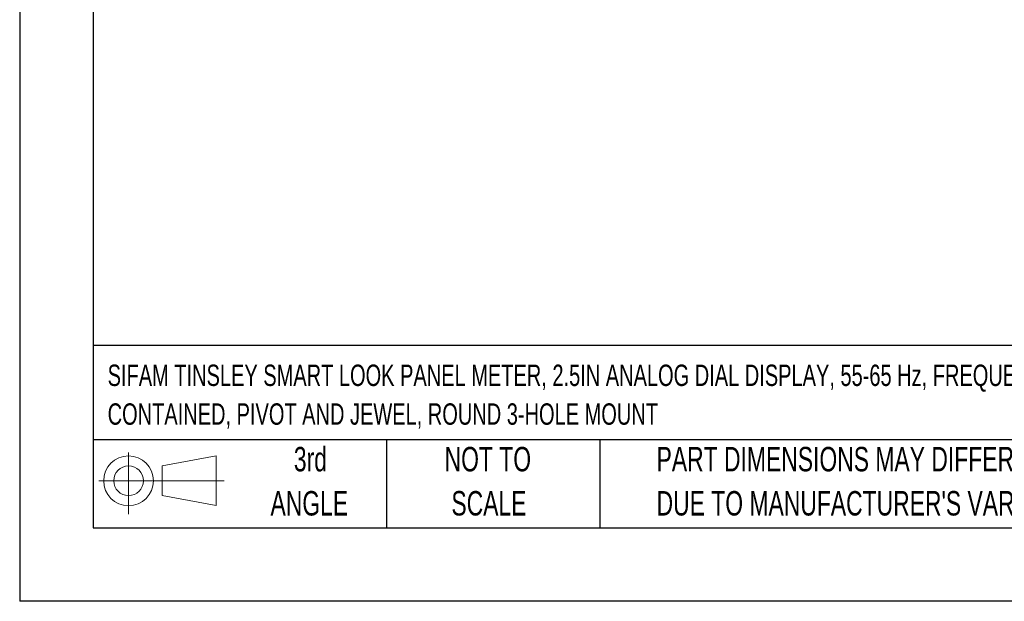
# Model space of a CAD drawing. Header units: millimetres. Extents: x 0 to 419, y 0 to 324.
# Tile 1 of 13: x 0 to 128, y 0 to 75. Entities that reach past the tile are written whole.
import ezdxf

# ---------------------------------------------------------------- set-up
doc = ezdxf.new("R2010")
doc.units = ezdxf.units.MM
doc.header["$LTSCALE"] = 1.5
doc.linetypes.add('CENTERX2', pattern=[20.32, 12.7, -2.54, 2.54, -2.54])
doc.layers.add('SLD-DEFPOINTS', color=7, linetype='Continuous')
doc.layers.add('TEXT', color=140, linetype='Continuous', lineweight=25)
doc.styles.add('SLDTEXTSTYLE0', font='TXT', dxfattribs={"width": 0.7})

# ---------------------------------------------------------------- blocks, each defined once
blk = doc.blocks.new('Block11')
at = {"color": 7, "linetype": 'Continuous', "lineweight": 18}
for p, q in [((3.88, 7.97), (3.88, 0)), ((8.22, 6.25), (15.26, 7.55)), ((15.26, 7.55), (15.26, 1.1)), ((8.22, 2.39), (8.22, 6.25)), ((0, 4.32), (16.31, 4.32)), ((8.22, 2.39), (15.26, 1.1))]:
    blk.add_line(p, q, dxfattribs=at)
for radius in [3.23, 1.93]:
    blk.add_circle((3.88, 4.32), radius, dxfattribs=at)
blk = doc.blocks.new('Block12')
at = {"layer": 'SLD-DEFPOINTS'}
blk.add_blockref('Block11', (0, 0), dxfattribs=at)
blk = doc.blocks.new('SW_NOTE_0')
at = {"layer": 'TEXT', "color": 0, "linetype": 'CENTERX2', "lineweight": 18, "char_height": 2.775, "attachment_point": 1, "style": 'SLDTEXTSTYLE0'}
for s, insert in [('SIFAM TINSLEY SMART LOOK PANEL METER, 2.5IN ANALOG DIAL DISPLAY, 55-65 Hz, FREQUENCY INPUT, SELF', (0, 3.58)), ('CONTAINED, PIVOT AND JEWEL, ROUND 3-HOLE MOUNT', (0, -1.45))]:
    blk.add_mtext(s, dxfattribs=dict(at, insert=insert))
blk = doc.blocks.new('SW_NOTE_0_3')
at = {"layer": 'TEXT', "color": 0, "linetype": 'CENTERX2', "lineweight": 18, "char_height": 3.175, "attachment_point": 1, "style": 'SLDTEXTSTYLE0'}
for s, insert in [('PART DIMENSIONS MAY DIFFER SLIGHTLY', (0, 4.09)), ("DUE TO MANUFACTURER'S VARIANCES", (0, -1.64))]:
    blk.add_mtext(s, dxfattribs=dict(at, insert=insert))
blk = doc.blocks.new('SW_NOTE_0_4')
at = {"layer": 'TEXT', "color": 0, "linetype": 'CENTERX2', "lineweight": 18, "char_height": 3.175, "attachment_point": 2, "style": 'SLDTEXTSTYLE0'}
for s, insert in [('NOT TO', (7.89, 4.09)), ('SCALE', (8.03, -1.64))]:
    blk.add_mtext(s, dxfattribs=dict(at, insert=insert))
blk = doc.blocks.new('SW_NOTE_0_5')
at = {"layer": 'TEXT', "color": 0, "linetype": 'CENTERX2', "lineweight": 18, "char_height": 3.175, "attachment_point": 2, "style": 'SLDTEXTSTYLE0'}
for s, insert in [('3rd', (3.47, 4.09)), ('ANGLE', (3.33, -1.64))]:
    blk.add_mtext(s, dxfattribs=dict(at, insert=insert))

msp = doc.modelspace()

# ---------------------------------------------------------------- linework, layer by layer
at = {"color": 7, "linetype": 'Continuous'}
for p in [(0.004, 323.854), (419.104, 0.004)]:
    msp.add_line(p, (0.004, 0.004), dxfattribs=at)
at = {"layer": 'TEXT'}
for p, q in [((9.525, 314.325), (9.525, 9.525)), ((409.575, 33.189), (9.525, 33.189)), ((409.575, 20.955), (9.525, 20.955)), ((47.625, 20.955), (47.625, 9.525)), ((75.317, 20.955), (75.317, 9.525)), ((9.525, 9.525), (409.575, 9.525))]:
    msp.add_line(p, q, dxfattribs=at)

# ---------------------------------------------------------------- block references
at = {"layer": 'SLD-DEFPOINTS'}
msp.add_blockref('Block12', (10.257, 11.331), dxfattribs=at)
at = {"layer": 'TEXT', "linetype": 'CENTERX2', "lineweight": 18}
for name, p in [('SW_NOTE_0', (11.42, 27.144)), ('SW_NOTE_0_5', (34.271, 15.953)), ('SW_NOTE_0_4', (52.886, 15.953)), ('SW_NOTE_0_3', (82.679, 15.953))]:
    msp.add_blockref(name, p, dxfattribs=at)

doc.saveas('drawing.dxf')
